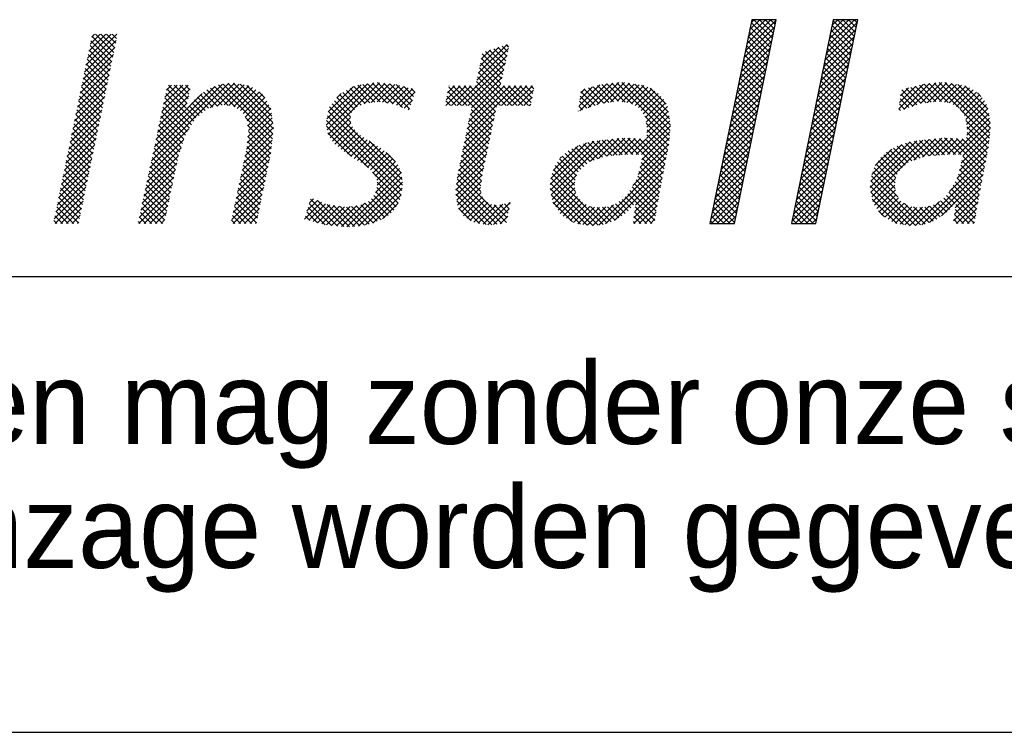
# Model space of a CAD drawing. Extents: x -866131 to -691536, y 173952 to 258052.
# Tile 120 of 160: x -706698 to -704540, y 173952 to 175515. Entities that reach past the tile are written whole.
import ezdxf

# ---------------------------------------------------------------- set-up
doc = ezdxf.new("R2010")
doc.units = 0
doc.header["$LTSCALE"] = 100
doc.layers.get('0').update_dxf_attribs({"linetype": 'CONTINUOUS'})
for name, color, linetype in [('00KAD025', 2, 'CONTINUOUS'), ('00KAD070', 5, 'CONTINUOUS'), ('7', 7, 'CONTINUOUS'), ('BL$4----', 7, 'CONTINUOUS')]:
    doc.layers.add(name, color=color, linetype=linetype)
doc.styles.add('BURO-018', font='BUROFONT.shx', dxfattribs={"height": 180})
doc.styles.add('BURO-025', font='BUROFONT.shx', dxfattribs={"height": 250})
doc.styles.add('BURO-035', font='BUROFONT.shx', dxfattribs={"height": 350})
doc.styles.add('BURO-050', font='BUROFONT.shx', dxfattribs={"height": 500})

# ---------------------------------------------------------------- blocks, each defined once
blk = doc.blocks.new('*X0')
at = {"color": 0}
for p, q in [((36.784, -45.385), (39.278, -42.892)), ((36.9, -44.82), (38.854, -42.866)), ((37.016, -44.255), (38.405, -42.866)), ((37.132, -43.691), (37.956, -42.866)), ((37.248, -43.126), (37.507, -42.866)), ((38.976, -44.364), (37.478, -42.866)), ((39.052, -43.991), (37.927, -42.866)), ((39.129, -43.619), (38.376, -42.866)), ((39.205, -43.246), (38.825, -42.866)), ((39.281, -42.874), (39.274, -42.866)), ((43.442, -45.013), (45.59, -42.866)), ((43.558, -44.448), (45.141, -42.866)), ((43.674, -43.883), (44.691, -42.866)), ((43.79, -43.318), (44.242, -42.866)), ((45.584, -44.237), (44.213, -42.866)), ((45.66, -43.864), (44.662, -42.866)), ((45.737, -43.492), (45.111, -42.866)), ((45.813, -43.119), (45.56, -42.866)), ((36.668, -45.95), (39.162, -43.457)), ((38.823, -45.109), (37.178, -43.464)), ((38.899, -44.736), (37.255, -43.092)), ((43.21, -46.143), (45.704, -43.649)), ((43.326, -45.578), (45.82, -43.084)), ((45.354, -45.354), (43.71, -43.71)), ((45.431, -44.982), (43.786, -43.337)), ((45.507, -44.609), (43.863, -42.965)), ((-16.446, -46.53), (-13.951, -44.035)), ((-16.329, -45.964), (-14.4, -44.035)), ((-16.213, -45.399), (-14.849, -44.035)), ((-16.096, -44.833), (-15.298, -44.035)), ((-15.98, -44.268), (-15.747, -44.035)), ((-14.281, -45.887), (-15.966, -44.201)), ((-14.204, -45.515), (-15.684, -44.035)), ((-14.127, -45.143), (-15.235, -44.035)), ((-14.05, -44.77), (-14.786, -44.035)), ((-13.974, -44.398), (-14.337, -44.035)), ((36.552, -46.515), (39.046, -44.021)), ((38.67, -45.854), (37.025, -44.21)), ((38.746, -45.481), (37.102, -43.837)), ((43.094, -46.708), (45.588, -44.214)), ((45.201, -46.099), (43.557, -44.455)), ((45.278, -45.727), (43.633, -44.082)), ((-16.679, -47.66), (-14.118, -45.1)), ((-16.562, -47.095), (-14.002, -44.535)), ((-14.434, -46.632), (-16.12, -44.946)), ((-14.357, -46.26), (-16.043, -44.574)), ((15.111, -47.751), (17.673, -45.188)), ((15.228, -47.185), (17.546, -44.867)), ((15.346, -46.618), (16.88, -45.084)), ((15.463, -46.051), (16.213, -45.301)), ((17.45, -46.187), (16.478, -45.215)), ((17.532, -45.82), (16.817, -45.105)), ((17.614, -45.453), (17.156, -44.994)), ((17.696, -45.086), (17.494, -44.884)), ((36.32, -47.645), (38.814, -45.151)), ((36.436, -47.08), (38.93, -44.586)), ((38.517, -46.599), (36.872, -44.955)), ((38.593, -46.227), (36.949, -44.582)), ((42.978, -47.273), (45.472, -44.779)), ((45.048, -46.844), (43.404, -45.2)), ((45.125, -46.472), (43.48, -44.827)), ((-16.795, -48.226), (-14.235, -45.666)), ((-14.664, -47.749), (-16.35, -46.063)), ((-14.587, -47.376), (-16.273, -45.691)), ((-14.511, -47.004), (-16.196, -45.318)), ((13.508, -49.803), (17.544, -45.767)), ((17.122, -47.654), (15.473, -46.006)), ((17.204, -47.288), (15.55, -45.634)), ((17.286, -46.921), (15.801, -45.436)), ((17.368, -46.554), (16.14, -45.325)), ((36.204, -48.21), (38.698, -45.716)), ((38.288, -47.717), (36.643, -46.072)), ((38.364, -47.344), (36.719, -45.7)), ((38.44, -46.972), (36.796, -45.327)), ((42.746, -48.403), (45.24, -45.909)), ((42.862, -47.838), (45.356, -45.344)), ((44.895, -47.589), (43.251, -45.945)), ((44.972, -47.217), (43.327, -45.572)), ((-17.028, -49.357), (-14.468, -46.797)), ((-16.911, -48.791), (-14.351, -46.231)), ((-14.817, -48.493), (-16.503, -46.808)), ((-14.741, -48.121), (-16.426, -46.435)), ((13.957, -49.803), (17.415, -46.345)), ((18.372, -49.803), (15.319, -46.749)), ((17.039, -48.021), (15.396, -46.378)), ((35.972, -49.34), (38.466, -46.846)), ((36.088, -48.775), (38.582, -46.281)), ((38.135, -48.462), (36.49, -46.817)), ((38.211, -48.089), (36.567, -46.445)), ((42.63, -48.968), (45.124, -46.474)), ((44.742, -48.335), (43.098, -46.69)), ((44.819, -47.962), (43.174, -46.318)), ((-17.144, -49.922), (-14.584, -47.362)), ((-14.971, -49.238), (-16.656, -47.552)), ((-14.894, -48.866), (-16.58, -47.18)), ((14.406, -49.803), (17.285, -46.924)), ((14.675, -49.983), (17.156, -47.502)), ((17.474, -49.803), (15.164, -47.493)), ((17.923, -49.803), (15.241, -47.121)), ((35.857, -49.905), (38.35, -47.411)), ((37.982, -49.207), (36.337, -47.563)), ((38.058, -48.835), (36.414, -47.19)), ((42.398, -50.098), (44.892, -47.604)), ((42.514, -49.533), (45.008, -47.039)), ((44.59, -49.08), (42.945, -47.435)), ((44.666, -48.707), (43.022, -47.063)), ((-17.261, -50.488), (-14.701, -47.928)), ((-15.124, -49.983), (-16.81, -48.297)), ((-15.047, -49.61), (-16.733, -47.925)), ((-11.166, -54.271), (-4.903, -48.008)), ((-11.044, -53.7), (-5.414, -48.07)), ((-10.922, -53.129), (-6.052, -48.259)), ((-10.435, -50.846), (-8.04, -48.451)), ((-10.313, -50.275), (-8.189, -48.151)), ((-10.191, -49.704), (-8.638, -48.151)), ((-10.069, -49.133), (-9.087, -48.151)), ((-9.947, -48.562), (-9.536, -48.151)), ((-8.36, -50.012), (-9.923, -48.449)), ((-8.284, -49.639), (-9.772, -48.151)), ((-8.207, -49.267), (-9.323, -48.151)), ((-8.131, -48.894), (-8.874, -48.151)), ((-8.054, -48.522), (-8.425, -48.151)), ((-6.425, -49.98), (-4.451, -48.005)), ((-4.977, -49.802), (-6.384, -48.395)), ((-4.411, -49.92), (-6.066, -48.265)), ((-5.861, -49.864), (-4.07, -48.073)), ((-1.396, -52.486), (-5.747, -48.134)), ((-1.351, -52.082), (-5.368, -48.065)), ((-5.301, -49.753), (-3.689, -48.141)), ((-1.306, -51.678), (-4.968, -48.016)), ((-4.911, -49.812), (-3.308, -48.209)), ((-1.354, -51.18), (-4.547, -47.988)), ((-4.521, -49.872), (-3.006, -48.356)), ((-1.432, -50.653), (-4, -48.085)), ((-1.51, -50.126), (-3.454, -48.183)), ((2.952, -51.379), (6.281, -48.05)), ((2.995, -50.886), (5.762, -48.12)), ((3.025, -51.755), (6.799, -47.98)), ((3.098, -52.131), (7.259, -47.97)), ((3.118, -50.314), (5.158, -48.275)), ((6.082, -49.636), (4.875, -48.43)), ((6.466, -49.571), (5.165, -48.271)), ((6.874, -49.53), (5.499, -48.155)), ((7.308, -49.515), (5.895, -48.102)), ((6.015, -49.662), (7.667, -48.01)), ((7.834, -49.592), (6.29, -48.049)), ((6.566, -49.561), (8.076, -48.05)), ((8.359, -49.669), (6.686, -47.995)), ((7.065, -49.511), (8.485, -48.091)), ((9.105, -49.966), (7.093, -47.953)), ((7.484, -49.541), (8.852, -48.172)), ((9.666, -50.077), (7.591, -48.003)), ((7.876, -49.598), (9.206, -48.268)), ((9.78, -49.742), (8.09, -48.052)), ((8.267, -49.655), (9.56, -48.363)), ((9.893, -49.406), (8.588, -48.101)), ((8.612, -49.76), (9.913, -48.459)), ((10.007, -49.071), (9.203, -48.267)), ((10.12, -48.736), (9.818, -48.433)), ((12.61, -49.803), (14.211, -48.202)), ((12.622, -49.342), (13.762, -48.202)), ((12.739, -48.776), (13.313, -48.202)), ((14.331, -49.803), (12.835, -48.307)), ((12.855, -48.21), (12.864, -48.202)), ((13.059, -49.803), (14.66, -48.202)), ((16.382, -51.405), (13.179, -48.202)), ((16.46, -51.034), (13.628, -48.202)), ((16.538, -50.663), (14.077, -48.202)), ((14.209, -52.245), (18.252, -48.202)), ((14.325, -51.68), (17.803, -48.202)), ((14.442, -51.114), (17.354, -48.202)), ((16.616, -50.292), (14.526, -48.202)), ((14.558, -50.548), (17.026, -48.081)), ((16.694, -49.921), (14.975, -48.202)), ((17.025, -49.803), (15.087, -47.865)), ((17.1, -49.803), (18.701, -48.202)), ((18.821, -49.803), (17.22, -48.202)), ((17.549, -49.803), (19.15, -48.202)), ((19.27, -49.803), (17.669, -48.202)), ((17.998, -49.803), (19.599, -48.202)), ((19.486, -49.57), (18.118, -48.202)), ((19.563, -49.198), (18.567, -48.202)), ((19.64, -48.825), (19.016, -48.202)), ((19.716, -48.453), (19.465, -48.202)), ((23.357, -49.832), (25.047, -48.142)), ((23.42, -50.218), (25.59, -48.048)), ((23.425, -49.315), (24.442, -48.298)), ((23.494, -48.797), (23.837, -48.454)), ((24.981, -49.676), (23.774, -48.47)), ((24.107, -49.98), (26.087, -48)), ((25.361, -49.608), (24.131, -48.378)), ((25.755, -49.552), (24.488, -48.286)), ((24.795, -49.741), (26.584, -47.952)), ((26.148, -49.497), (24.845, -48.194)), ((26.555, -49.455), (25.203, -48.102)), ((25.38, -49.605), (27.039, -47.947)), ((27.081, -49.532), (25.597, -48.047)), ((25.903, -49.531), (27.429, -48.006)), ((27.683, -49.684), (26.006, -48.008)), ((30.667, -52.22), (26.416, -47.968)), ((26.425, -49.458), (27.818, -48.065)), ((30.704, -51.808), (26.825, -47.929)), ((26.836, -49.496), (28.208, -48.124)), ((27.228, -49.554), (28.591, -48.19)), ((30.742, -51.397), (27.337, -47.992)), ((27.598, -49.633), (28.907, -48.323)), ((30.662, -50.868), (27.866, -48.072)), ((27.877, -49.802), (29.222, -48.457)), ((30.569, -50.326), (28.396, -48.152)), ((30.397, -49.704), (29.095, -48.403)), ((35.741, -50.47), (38.234, -47.976)), ((37.829, -49.952), (36.184, -48.308)), ((37.905, -49.58), (36.261, -47.935)), ((42.282, -50.663), (44.776, -48.169)), ((44.437, -49.825), (42.792, -48.18)), ((44.513, -49.452), (42.869, -47.808)), ((49.168, -50.064), (51.158, -48.074)), ((49.237, -49.546), (50.555, -48.228)), ((49.305, -49.029), (49.95, -48.384)), ((49.569, -50.112), (51.655, -48.026)), ((50.985, -49.638), (49.776, -48.429)), ((51.379, -49.583), (50.133, -48.337)), ((50.257, -49.873), (52.152, -47.978)), ((51.773, -49.528), (50.49, -48.245)), ((52.166, -49.472), (50.847, -48.153)), ((50.933, -49.646), (52.648, -47.93)), ((52.632, -49.489), (51.212, -48.069)), ((51.456, -49.572), (53.055, -47.973)), ((53.159, -49.567), (51.622, -48.029)), ((51.978, -49.499), (53.445, -48.032)), ((54.036, -49.995), (52.031, -47.99)), ((56.526, -52.036), (52.441, -47.95)), ((52.462, -49.464), (53.835, -48.091)), ((52.853, -49.522), (54.225, -48.15)), ((56.563, -51.624), (52.887, -47.947)), ((53.245, -49.579), (54.574, -48.25)), ((56.556, -51.168), (53.416, -48.028)), ((53.564, -49.708), (54.89, -48.383)), ((56.462, -50.625), (53.945, -48.108)), ((56.368, -50.082), (54.508, -48.222)), ((-17.494, -51.619), (-14.934, -49.059)), ((-17.377, -51.053), (-14.817, -48.493)), ((-15.278, -50.727), (-16.963, -49.042)), ((-15.201, -50.355), (-16.886, -48.67)), ((-10.8, -52.559), (-7.059, -48.817)), ((-10.556, -51.417), (-8.156, -49.016)), ((-7.92, -51.349), (-10.081, -49.189)), ((-7.747, -51.073), (-10.002, -48.819)), ((-6.563, -50.012), (-7.454, -49.122)), ((-6.194, -49.932), (-7.2, -48.926)), ((-5.821, -49.856), (-6.947, -48.731)), ((-5.448, -49.78), (-6.693, -48.535)), ((-4.237, -50.036), (-2.735, -48.535)), ((-3.967, -50.216), (-2.465, -48.713)), ((-3.758, -50.455), (-2.194, -48.891)), ((-3.587, -50.733), (-2.017, -49.164)), ((-2.009, -49.179), (-2.494, -48.693)), ((3.811, -49.173), (4.163, -48.821)), ((5.001, -50.352), (3.816, -49.166)), ((5.22, -50.122), (4.016, -48.918)), ((5.445, -49.897), (4.296, -48.748)), ((5.759, -49.763), (4.585, -48.589)), ((8.929, -49.892), (10.138, -48.682)), ((13.433, -49.803), (12.682, -49.052)), ((13.882, -49.803), (12.759, -48.68)), ((18.447, -49.803), (19.695, -48.555)), ((18.896, -49.803), (19.579, -49.12)), ((24.314, -49.908), (23.46, -49.054)), ((24.647, -49.792), (23.513, -48.657)), ((28.156, -49.972), (29.484, -48.644)), ((28.369, -50.209), (29.746, -48.831)), ((28.545, -50.482), (29.96, -49.066)), ((35.509, -51.6), (38.002, -49.106)), ((35.625, -51.035), (38.118, -48.541)), ((37.676, -50.697), (36.031, -49.053)), ((37.752, -50.325), (36.108, -48.68)), ((42.166, -51.228), (44.66, -48.734)), ((44.284, -50.57), (42.639, -48.925)), ((44.36, -50.197), (42.716, -48.553)), ((49.972, -49.972), (49.273, -49.273)), ((50.305, -49.856), (49.325, -48.876)), ((50.638, -49.74), (49.419, -48.521)), ((53.844, -49.878), (55.181, -48.541)), ((54.113, -50.058), (55.443, -48.728)), ((54.289, -50.331), (55.684, -48.936)), ((54.465, -50.604), (55.897, -49.172)), ((55.803, -49.068), (55.513, -48.778)), ((-17.61, -52.184), (-15.05, -49.624)), ((-15.431, -51.472), (-17.116, -49.787)), ((-15.354, -51.1), (-17.04, -49.414)), ((-10.678, -51.988), (-8.272, -49.581)), ((-8.267, -51.901), (-10.239, -49.929)), ((-8.093, -51.625), (-10.16, -49.559)), ((-7.574, -50.797), (-8.316, -50.056)), ((-7.322, -50.6), (-8.104, -49.818)), ((-7.069, -50.404), (-7.892, -49.581)), ((-6.816, -50.208), (-7.681, -49.344)), ((-3.443, -51.038), (-1.855, -49.45)), ((-3.389, -51.434), (-1.692, -49.736)), ((-3.336, -51.829), (-1.529, -50.023)), ((9.088, -55.786), (3.215, -49.912)), ((4.931, -51.179), (3.415, -49.664)), ((4.915, -50.714), (3.616, -49.415)), ((9.246, -50.024), (9.909, -49.361)), ((9.563, -50.156), (9.679, -50.04)), ((12.535, -49.803), (12.528, -49.796)), ((12.984, -49.803), (12.605, -49.424)), ((19.345, -49.803), (19.462, -49.686)), ((23.648, -50.139), (23.355, -49.847)), ((23.981, -50.024), (23.407, -49.45)), ((28.716, -50.76), (30.172, -49.303)), ((28.774, -51.15), (30.334, -49.59)), ((28.832, -51.541), (30.492, -49.881)), ((35.393, -52.165), (37.887, -49.671)), ((37.523, -51.442), (35.879, -49.798)), ((37.599, -51.07), (35.955, -49.425)), ((41.935, -52.358), (44.428, -49.864)), ((42.051, -51.793), (44.544, -49.299)), ((44.054, -51.687), (42.41, -50.043)), ((44.131, -51.315), (42.486, -49.67)), ((44.207, -50.942), (42.563, -49.298)), ((49.305, -50.203), (49.168, -50.066)), ((49.639, -50.088), (49.22, -49.669)), ((54.584, -50.934), (56.089, -49.429)), ((54.642, -51.325), (56.247, -49.72)), ((54.7, -51.716), (56.363, -50.053)), ((-17.843, -53.315), (-15.283, -50.755)), ((-17.727, -52.75), (-15.167, -50.19)), ((-15.584, -52.217), (-17.27, -50.531)), ((-15.508, -51.844), (-17.193, -50.159)), ((-8.534, -52.531), (-10.397, -50.669)), ((-8.421, -52.196), (-10.318, -50.299)), ((-1.441, -52.89), (-3.569, -50.761)), ((-3.43, -52.822), (-1.41, -50.802)), ((-3.375, -52.318), (-1.468, -50.41)), ((9.063, -56.658), (3.048, -50.643)), ((9.103, -56.249), (3.127, -50.273)), ((3.273, -52.405), (4.899, -50.778)), ((13.976, -53.376), (16.498, -50.854)), ((14.092, -52.811), (16.618, -50.285)), ((16.149, -52.519), (14.493, -50.863)), ((16.227, -52.148), (14.57, -50.491)), ((16.304, -51.776), (14.647, -50.119)), ((23.314, -50.255), (23.302, -50.243)), ((30.629, -52.631), (28.662, -50.663)), ((28.793, -52.478), (30.624, -50.647)), ((28.843, -51.979), (30.558, -50.264)), ((35.161, -53.295), (37.655, -50.801)), ((35.277, -52.73), (37.771, -50.236)), ((37.37, -52.188), (35.726, -50.543)), ((37.447, -51.815), (35.802, -50.17)), ((41.819, -52.923), (44.312, -50.429)), ((43.901, -52.433), (42.257, -50.788)), ((43.978, -52.06), (42.333, -50.416)), ((53.565, -53.749), (56.496, -50.819)), ((56.488, -52.447), (54.14, -50.099)), ((54.663, -52.202), (56.429, -50.436)), ((-17.959, -53.88), (-15.4, -51.321)), ((-15.814, -53.334), (-17.5, -51.648)), ((-15.738, -52.961), (-17.423, -51.276)), ((-15.661, -52.589), (-17.346, -50.904)), ((-8.761, -53.203), (-10.555, -51.409)), ((-8.648, -52.867), (-10.476, -51.039)), ((-3.61, -53.9), (-1.295, -51.585)), ((-3.491, -53.331), (-1.352, -51.193)), ((-1.486, -53.294), (-3.396, -51.384)), ((8.99, -57.034), (2.968, -51.012)), ((6.354, -54.847), (2.968, -51.461)), ((3.45, -52.676), (4.935, -51.191)), ((3.647, -52.928), (5.058, -51.518)), ((13.859, -53.942), (16.379, -51.422)), ((15.993, -53.261), (14.34, -51.608)), ((16.071, -52.89), (14.417, -51.236)), ((27.966, -53.754), (30.69, -51.03)), ((28.405, -53.764), (30.739, -51.43)), ((30.591, -53.041), (28.787, -51.238)), ((35.045, -53.86), (37.539, -51.366)), ((37.141, -53.305), (35.496, -51.661)), ((37.217, -52.933), (35.573, -51.288)), ((37.294, -52.56), (35.649, -50.916)), ((41.587, -54.053), (44.081, -51.559)), ((41.703, -53.488), (44.197, -50.994)), ((43.748, -53.178), (42.104, -51.533)), ((43.825, -52.805), (42.18, -51.161)), ((54.004, -53.759), (56.562, -51.201)), ((54.355, -53.857), (56.561, -51.651)), ((56.451, -52.859), (54.594, -51.002)), ((56.392, -53.249), (54.673, -51.529)), ((-18.192, -55.011), (-15.633, -52.452)), ((-18.076, -54.446), (-15.516, -51.886)), ((-15.968, -54.078), (-17.653, -52.393)), ((-15.891, -53.706), (-17.576, -52.021)), ((-11.288, -54.842), (-8.131, -51.685)), ((-8.988, -53.874), (-10.713, -52.149)), ((-8.875, -53.538), (-10.634, -51.779)), ((-3.73, -54.468), (-1.352, -52.09)), ((-1.612, -54.066), (-3.374, -52.304)), ((-1.535, -53.694), (-3.329, -51.899)), ((4.976, -53.918), (3.076, -52.019)), ((3.9, -53.124), (5.254, -51.771)), ((4.153, -53.32), (5.467, -52.006)), ((4.408, -53.515), (5.707, -52.215)), ((4.67, -53.701), (5.982, -52.389)), ((13.743, -54.507), (16.259, -51.99)), ((15.837, -54.003), (14.187, -52.353)), ((15.915, -53.632), (14.263, -51.98)), ((24.94, -54.086), (26.567, -52.46)), ((25.589, -53.886), (27.049, -52.426)), ((26.077, -53.847), (27.475, -52.45)), ((28.165, -53.759), (26.837, -52.431)), ((30.15, -55.295), (27.295, -52.44)), ((28.285, -54.783), (30.649, -52.419)), ((28.432, -54.187), (30.694, -51.924)), ((30.444, -53.793), (28.824, -52.173)), ((30.517, -53.417), (28.865, -51.764)), ((34.929, -54.424), (37.423, -51.931)), ((36.988, -54.05), (35.343, -52.406)), ((37.064, -53.678), (35.42, -52.033)), ((41.471, -54.618), (43.965, -52.124)), ((43.595, -53.923), (41.951, -52.278)), ((43.672, -53.55), (42.027, -51.906)), ((51.092, -53.977), (52.634, -52.435)), ((51.649, -53.869), (53.081, -52.437)), ((52.137, -53.83), (53.507, -52.46)), ((53.753, -53.753), (52.455, -52.455)), ((54.212, -53.763), (52.874, -52.425)), ((56.025, -55.127), (53.35, -52.452)), ((54.208, -54.453), (56.516, -52.145)), ((56.245, -54), (54.643, -52.398)), ((56.319, -53.625), (54.684, -51.99)), ((-18.309, -55.577), (-15.749, -53.017)), ((-16.121, -54.823), (-17.806, -53.138)), ((-16.044, -54.451), (-17.73, -52.765)), ((-11.532, -55.984), (-8.767, -53.219)), ((-11.41, -55.413), (-8.537, -52.541)), ((-9.146, -54.614), (-10.871, -52.889)), ((-9.068, -54.243), (-10.792, -52.519)), ((-3.968, -55.605), (-1.464, -53.1)), ((-3.849, -55.036), (-1.408, -52.595)), ((-1.765, -54.811), (-3.462, -53.113)), ((-1.688, -54.439), (-3.418, -52.709)), ((4.933, -53.888), (6.257, -52.564)), ((5.195, -54.074), (6.532, -52.738)), ((5.468, -54.251), (6.807, -52.912)), ((5.75, -54.417), (7.082, -53.086)), ((9.024, -55.272), (6.416, -52.664)), ((13.514, -55.634), (16.021, -53.127)), ((13.626, -55.073), (16.14, -52.559)), ((15.681, -54.745), (14.033, -53.097)), ((15.759, -54.374), (14.11, -52.725)), ((21.04, -56.19), (24.553, -52.677)), ((21.05, -56.629), (25.056, -52.623)), ((21.094, -55.687), (23.956, -52.825)), ((21.121, -57.007), (25.56, -52.568)), ((21.268, -55.064), (23.277, -53.055)), ((24.246, -54.33), (23.075, -53.159)), ((24.579, -54.213), (23.378, -53.013)), ((24.911, -54.097), (23.717, -52.903)), ((25.243, -53.98), (24.056, -52.793)), ((24.247, -54.33), (26.063, -52.514)), ((25.597, -53.885), (24.405, -52.693)), ((26.014, -53.852), (24.811, -52.649)), ((26.43, -53.82), (25.216, -52.606)), ((26.846, -53.787), (25.621, -52.562)), ((27.262, -53.754), (26.026, -52.518)), ((27.706, -53.748), (26.432, -52.474)), ((26.564, -53.809), (27.9, -52.473)), ((27.052, -53.771), (28.326, -52.497)), ((27.527, -53.744), (28.751, -52.52)), ((30.224, -54.919), (27.77, -52.466)), ((28.138, -55.378), (30.604, -52.913)), ((30.297, -54.544), (28.245, -52.492)), ((30.37, -54.168), (28.721, -52.518)), ((34.697, -55.554), (37.191, -53.061)), ((34.813, -54.989), (37.307, -52.496)), ((36.835, -54.795), (35.19, -53.151)), ((36.911, -54.423), (35.267, -52.778)), ((41.239, -55.748), (43.733, -53.254)), ((41.355, -55.183), (43.849, -52.689)), ((43.442, -54.668), (41.798, -53.023)), ((43.519, -54.295), (41.874, -52.651)), ((46.858, -56.415), (50.62, -52.653)), ((46.912, -55.912), (50.095, -52.729)), ((46.924, -56.798), (51.123, -52.599)), ((46.995, -57.176), (51.627, -52.544)), ((46.999, -55.375), (49.43, -52.945)), ((49.92, -54.41), (48.753, -53.243)), ((50.237, -54.278), (49.05, -53.091)), ((50.569, -54.161), (49.372, -52.964)), ((50.901, -54.044), (49.711, -52.854)), ((51.233, -53.927), (50.05, -52.744)), ((50.399, -54.221), (52.13, -52.49)), ((51.626, -53.871), (50.429, -52.674)), ((52.042, -53.838), (50.834, -52.63)), ((52.458, -53.805), (51.239, -52.586)), ((52.874, -53.772), (51.644, -52.542)), ((53.294, -53.743), (52.049, -52.498)), ((52.624, -53.792), (53.932, -52.484)), ((53.111, -53.754), (54.358, -52.507)), ((56.098, -54.751), (53.825, -52.478)), ((53.896, -55.663), (56.412, -53.147)), ((54.061, -55.049), (56.471, -52.639)), ((56.172, -54.376), (54.3, -52.504)), ((-18.425, -56.142), (-15.866, -53.583)), ((-16.275, -55.567), (-17.96, -53.882)), ((-16.198, -55.195), (-17.883, -53.51)), ((-11.654, -56.555), (-8.996, -53.897)), ((-9.38, -55.727), (-11.108, -53.999)), ((-9.302, -55.356), (-11.029, -53.629)), ((-9.224, -54.985), (-10.95, -53.259)), ((-4.088, -56.173), (-1.52, -53.606)), ((-1.918, -55.556), (-3.604, -53.87)), ((-1.841, -55.184), (-3.526, -53.499)), ((6.033, -54.583), (7.356, -53.26)), ((6.281, -54.785), (7.613, -53.452)), ((6.523, -54.992), (7.867, -53.647)), ((6.727, -55.236), (8.121, -53.842)), ((8.522, -54.321), (7.784, -53.584)), ((13.463, -56.134), (15.901, -53.696)), ((15.533, -55.495), (13.88, -53.842)), ((15.603, -55.116), (13.956, -53.47)), ((21.832, -54.051), (21.937, -53.946)), ((23.28, -55.16), (22.006, -53.886)), ((23.512, -54.943), (22.245, -53.675)), ((23.743, -54.725), (22.483, -53.465)), ((23.975, -54.508), (22.779, -53.312)), ((24.952, -59.462), (30.401, -54.014)), ((27.704, -56.262), (30.51, -53.456)), ((34.581, -56.119), (37.075, -53.626)), ((36.682, -55.541), (35.038, -53.896)), ((36.758, -55.168), (35.114, -53.523)), ((41.123, -56.313), (43.617, -53.819)), ((43.289, -55.413), (41.645, -53.768)), ((43.366, -55.04), (41.722, -53.396)), ((47.273, -54.653), (48.607, -53.319)), ((49.049, -55.335), (47.716, -54.002)), ((49.226, -55.063), (47.955, -53.792)), ((49.457, -54.845), (48.193, -53.581)), ((49.689, -54.628), (48.457, -53.396)), ((53.263, -56.745), (56.303, -53.705)), ((55.951, -55.502), (54.345, -53.896)), ((-18.658, -57.273), (-16.099, -54.714)), ((-18.542, -56.708), (-15.982, -54.148)), ((-16.428, -56.312), (-18.113, -54.627)), ((-16.351, -55.94), (-18.036, -54.255)), ((-11.776, -57.126), (-9.115, -54.465)), ((-9.536, -56.469), (-11.266, -54.739)), ((-9.458, -56.098), (-11.187, -54.369)), ((-4.326, -57.31), (-1.748, -54.732)), ((-4.207, -56.742), (-1.632, -54.167)), ((-2.071, -56.301), (-3.76, -54.612)), ((-1.994, -55.929), (-3.682, -54.241)), ((6.912, -55.5), (8.329, -54.083)), ((7.021, -55.841), (8.53, -54.332)), ((7.07, -56.241), (8.719, -54.592)), ((13.412, -56.634), (15.782, -54.264)), ((13.426, -57.069), (15.662, -54.833)), ((15.428, -56.288), (13.726, -54.586)), ((15.48, -55.892), (13.803, -54.214)), ((23.003, -56.23), (21.429, -54.656)), ((23.052, -55.83), (21.609, -54.386)), ((23.15, -55.479), (21.788, -54.117)), ((25.499, -59.364), (30.291, -54.572)), ((29.93, -56.422), (28.286, -54.778)), ((30.003, -56.046), (28.375, -54.417)), ((30.077, -55.67), (28.463, -54.057)), ((34.349, -57.249), (36.843, -54.755)), ((34.465, -56.684), (36.959, -54.191)), ((36.529, -56.286), (34.885, -54.641)), ((36.606, -55.913), (34.961, -54.269)), ((41.007, -56.878), (43.501, -54.384)), ((43.137, -56.158), (41.492, -54.513)), ((43.213, -55.785), (41.569, -54.141)), ((48.879, -56.512), (47.194, -54.827)), ((48.867, -56.051), (47.351, -54.535)), ((48.921, -55.656), (47.531, -54.266)), ((51.024, -59.433), (56.194, -54.263)), ((51.664, -59.242), (56.085, -54.822)), ((55.805, -56.254), (54.168, -54.617)), ((55.878, -55.878), (54.256, -54.256)), ((-18.774, -57.839), (-16.215, -55.279)), ((-16.581, -57.057), (-18.266, -55.372)), ((-16.505, -56.684), (-18.19, -54.999)), ((-12.02, -58.268), (-9.354, -55.602)), ((-11.898, -57.697), (-9.235, -55.034)), ((-9.692, -57.211), (-11.424, -55.479)), ((-9.614, -56.84), (-11.345, -55.109)), ((-4.446, -57.878), (-1.864, -55.297)), ((-2.224, -57.046), (-3.916, -55.354)), ((-2.147, -56.674), (-3.838, -54.983)), ((4.6, -59.609), (9.003, -55.205)), ((5.083, -59.575), (9.064, -55.594)), ((8.89, -57.384), (6.691, -55.185)), ((6.939, -56.821), (8.861, -54.899)), ((13.486, -57.458), (15.546, -55.398)), ((17.489, -59.247), (13.573, -55.331)), ((15.442, -56.751), (13.65, -54.959)), ((25.294, -59.419), (21.182, -55.307)), ((21.192, -57.386), (23.184, -55.394)), ((23.081, -56.757), (21.3, -54.976)), ((26.222, -59.091), (30.182, -55.13)), ((29.797, -57.187), (28.108, -55.498)), ((29.863, -56.804), (28.197, -55.138)), ((34.233, -57.814), (36.727, -55.32)), ((36.376, -57.031), (34.732, -55.386)), ((36.453, -56.658), (34.808, -55.014)), ((40.775, -58.008), (43.269, -55.514)), ((40.891, -57.443), (43.385, -54.949)), ((42.907, -57.276), (41.263, -55.631)), ((42.984, -56.903), (41.339, -55.259)), ((43.06, -56.53), (41.416, -54.886)), ((50.916, -59.447), (46.959, -55.49)), ((49.106, -57.188), (47.076, -55.159)), ((52.633, -58.723), (55.975, -55.38)), ((55.669, -57.016), (53.99, -55.337)), ((55.735, -56.633), (54.079, -54.977)), ((-19.007, -58.969), (-16.448, -56.41)), ((-18.891, -58.404), (-16.332, -55.845)), ((-16.735, -57.801), (-18.42, -56.116)), ((-16.658, -57.429), (-18.343, -55.744)), ((-12.142, -58.839), (-9.474, -56.171)), ((-9.848, -57.953), (-11.582, -56.219)), ((-9.77, -57.582), (-11.503, -55.849)), ((-4.684, -59.015), (-2.096, -56.427)), ((-4.565, -58.447), (-1.98, -55.862)), ((-2.377, -57.791), (-4.072, -56.096)), ((-2.3, -57.419), (-3.994, -55.725)), ((5.567, -59.54), (9.114, -55.993)), ((8.591, -57.983), (7.029, -56.421)), ((8.757, -57.699), (7.054, -55.997)), ((16.727, -59.383), (13.465, -56.121)), ((17.122, -59.329), (13.506, -55.713)), ((13.547, -57.846), (15.477, -55.916)), ((13.683, -58.159), (15.408, -56.434)), ((24.496, -59.519), (21.053, -56.076)), ((24.895, -59.469), (21.096, -55.67)), ((21.295, -57.731), (23.032, -55.994)), ((29.597, -58.334), (27.638, -56.375)), ((29.664, -57.952), (27.803, -56.091)), ((27.851, -58.36), (29.964, -56.246)), ((27.919, -57.842), (30.073, -55.688)), ((29.73, -57.569), (27.969, -55.808)), ((34.118, -58.379), (36.611, -55.885)), ((36.223, -57.776), (34.579, -56.131)), ((36.3, -57.403), (34.655, -55.759)), ((40.659, -58.573), (43.153, -56.079)), ((42.754, -58.021), (41.11, -56.376)), ((42.831, -57.648), (41.186, -56.004)), ((50.085, -59.514), (46.871, -56.3)), ((50.516, -59.497), (46.914, -55.894)), ((47.065, -57.555), (48.909, -55.711)), ((47.219, -57.85), (48.845, -56.224)), ((55.469, -58.163), (53.554, -56.248)), ((55.536, -57.781), (53.72, -55.965)), ((53.73, -58.074), (55.866, -55.938)), ((55.602, -57.398), (53.885, -55.681)), ((-18.921, -59.332), (-16.565, -56.976)), ((-16.888, -58.546), (-18.573, -56.861)), ((-16.811, -58.174), (-18.496, -56.489)), ((-12.186, -59.332), (-9.593, -56.739)), ((-10.004, -58.695), (-11.74, -56.959)), ((-9.926, -58.324), (-11.661, -56.589)), ((-4.552, -59.332), (-2.212, -56.992)), ((-2.606, -58.909), (-4.305, -57.209)), ((-2.53, -58.536), (-4.227, -56.838)), ((-2.453, -58.164), (-4.149, -56.467)), ((6.113, -59.443), (9.081, -56.475)), ((6.707, -59.298), (8.998, -57.007)), ((8.18, -58.469), (6.795, -57.084)), ((8.404, -58.245), (6.946, -56.787)), ((15.86, -59.414), (13.41, -56.964)), ((16.331, -59.436), (13.423, -56.528)), ((13.861, -58.43), (15.457, -56.834)), ((14.039, -58.701), (15.567, -57.173)), ((24.002, -59.474), (21.026, -56.498)), ((23.463, -59.384), (21.129, -57.05)), ((21.479, -57.997), (23.026, -56.45)), ((21.662, -58.262), (23.094, -56.83)), ((21.846, -58.527), (23.231, -57.142)), ((27.746, -57.83), (27.082, -57.166)), ((29.464, -59.099), (27.306, -56.941)), ((29.531, -58.717), (27.472, -56.658)), ((27.782, -58.877), (29.865, -56.794)), ((34.002, -58.944), (36.495, -56.45)), ((34.063, -59.332), (36.379, -57.015)), ((36.07, -58.521), (34.426, -56.877)), ((36.147, -58.148), (34.502, -56.504)), ((40.543, -59.138), (43.037, -56.644)), ((40.798, -59.332), (42.921, -57.209)), ((42.601, -58.766), (40.957, -57.121)), ((42.678, -58.393), (41.033, -56.749)), ((49.546, -59.424), (46.925, -56.803)), ((47.403, -58.115), (48.898, -56.62)), ((47.586, -58.381), (48.968, -56.999)), ((53.683, -57.724), (53.027, -57.068)), ((55.336, -58.928), (53.222, -56.814)), ((55.403, -58.546), (53.388, -56.531)), ((53.593, -59.109), (55.665, -57.037)), ((53.662, -58.591), (55.759, -56.494)), ((-17.449, -59.332), (-18.803, -57.978)), ((-17.041, -59.291), (-18.727, -57.606)), ((-16.965, -58.918), (-18.65, -57.233)), ((-18.472, -59.332), (-16.681, -57.541)), ((-10.265, -59.332), (-11.898, -57.699)), ((-10.082, -59.066), (-11.819, -57.329)), ((-11.737, -59.332), (-9.713, -57.308)), ((-11.288, -59.332), (-9.832, -57.876)), ((-3.081, -59.332), (-4.461, -57.952)), ((-2.683, -59.281), (-4.383, -57.581)), ((-4.103, -59.332), (-2.328, -57.557)), ((1.195, -58.973), (2.565, -57.602)), ((1.395, -58.323), (2.25, -57.469)), ((1.543, -59.074), (2.881, -57.736)), ((3.361, -59.488), (1.584, -57.711)), ((1.596, -57.674), (1.934, -57.336)), ((3.861, -59.539), (1.69, -57.368)), ((1.893, -59.173), (3.233, -57.833)), ((4.361, -59.589), (2.234, -57.462)), ((2.244, -59.271), (3.628, -57.887)), ((2.594, -59.37), (4.022, -57.942)), ((2.965, -59.448), (4.416, -57.996)), ((4.814, -59.594), (3.012, -57.791)), ((3.373, -59.489), (4.893, -57.969)), ((5.233, -59.564), (3.545, -57.876)), ((3.78, -59.531), (5.4, -57.911)), ((5.651, -59.533), (4.066, -57.948)), ((4.188, -59.572), (6.071, -57.689)), ((6.027, -59.46), (4.573, -58.005)), ((6.403, -59.387), (4.976, -57.959)), ((6.748, -59.282), (5.379, -57.913)), ((7.072, -59.157), (5.749, -57.834)), ((7.388, -59.025), (6.058, -57.695)), ((7.669, -58.856), (6.368, -57.555)), ((7.95, -58.688), (6.592, -57.33)), ((7.49, -58.964), (8.759, -57.694)), ((15.332, -59.336), (13.492, -57.495)), ((14.287, -58.902), (15.743, -57.446)), ((14.575, -59.063), (15.993, -57.645)), ((14.863, -59.224), (16.303, -57.785)), ((15.218, -59.319), (16.68, -57.856)), ((15.608, -59.377), (17.211, -57.774)), ((15.999, -59.435), (17.796, -57.639)), ((17.569, -58.878), (16.519, -57.828)), ((17.648, -58.508), (16.955, -57.815)), ((17.727, -58.139), (17.334, -57.746)), ((17.807, -57.769), (17.699, -57.661)), ((22.839, -59.209), (21.232, -57.602)), ((22.081, -58.741), (23.42, -57.403)), ((22.359, -58.912), (23.646, -57.626)), ((22.636, -59.084), (23.922, -57.798)), ((22.914, -59.255), (24.222, -57.948)), ((23.267, -59.351), (24.606, -58.012)), ((24.037, -59.48), (25.522, -57.995)), ((25.636, -59.312), (24.282, -57.958)), ((24.439, -59.526), (26.153, -57.812)), ((26.288, -59.066), (25.246, -58.024)), ((26.558, -58.887), (25.646, -57.975)), ((26.821, -58.701), (25.986, -57.866)), ((27.084, -58.515), (26.311, -57.742)), ((27.318, -58.3), (26.585, -57.567)), ((27.532, -58.065), (26.851, -57.384)), ((27.776, -59.332), (29.771, -57.338)), ((29.248, -59.332), (27.901, -57.984)), ((28.225, -59.332), (29.676, -57.881)), ((35.534, -59.332), (34.197, -57.994)), ((35.918, -59.266), (34.273, -57.622)), ((35.994, -58.894), (34.349, -57.249)), ((34.512, -59.332), (36.263, -57.58)), ((42.27, -59.332), (40.804, -57.866)), ((42.525, -59.138), (40.88, -57.494)), ((41.247, -59.332), (42.805, -57.774)), ((49.007, -59.334), (47.028, -57.355)), ((47.77, -58.646), (49.157, -57.259)), ((48.048, -58.818), (49.346, -57.519)), ((48.325, -58.989), (49.611, -57.703)), ((48.603, -59.161), (49.887, -57.876)), ((48.896, -59.316), (50.236, -57.976)), ((51.298, -59.381), (49.637, -57.719)), ((49.666, -59.444), (51.086, -58.024)), ((50.051, -59.508), (51.63, -57.929)), ((51.624, -59.257), (50.365, -57.998)), ((50.511, -59.497), (52.465, -57.543)), ((52.254, -58.99), (51.27, -58.005)), ((52.518, -58.804), (51.64, -57.926)), ((52.781, -58.618), (51.98, -57.817)), ((53.041, -58.43), (52.276, -57.664)), ((53.255, -58.194), (52.55, -57.489)), ((53.469, -57.959), (52.796, -57.287)), ((55.27, -59.311), (53.765, -57.806)), ((53.819, -59.332), (55.57, -57.581)), ((-18.347, -59.332), (-18.957, -58.723)), ((-17.898, -59.332), (-18.88, -58.35)), ((-18.023, -59.332), (-16.798, -58.107)), ((-17.574, -59.332), (-16.914, -58.672)), ((-11.612, -59.332), (-12.135, -58.809)), ((-11.163, -59.332), (-12.056, -58.439)), ((-10.714, -59.332), (-11.977, -58.069)), ((-10.839, -59.332), (-9.952, -58.445)), ((-3.979, -59.332), (-4.617, -58.694)), ((-3.53, -59.332), (-4.539, -58.323)), ((-3.654, -59.332), (-2.445, -58.122)), ((-3.205, -59.332), (-2.561, -58.687)), ((1.623, -59.097), (1.267, -58.74)), ((2.247, -59.272), (1.373, -58.397)), ((2.862, -59.437), (1.478, -58.054)), ((14.655, -59.107), (13.636, -58.088)), ((16.465, -59.418), (17.723, -58.16)), ((16.984, -59.348), (17.6, -58.732)), ((23.652, -59.415), (25.019, -58.048)), ((25.962, -59.189), (24.821, -58.048)), ((28.35, -59.332), (27.795, -58.777)), ((28.799, -59.332), (27.848, -58.381)), ((28.675, -59.332), (29.582, -58.425)), ((34.636, -59.332), (34.044, -58.739)), ((35.085, -59.332), (34.12, -58.367)), ((34.961, -59.332), (36.148, -58.145)), ((35.41, -59.332), (36.032, -58.71)), ((41.371, -59.332), (40.651, -58.611)), ((41.821, -59.332), (40.727, -58.239)), ((41.696, -59.332), (42.689, -58.339)), ((48.031, -58.807), (47.546, -58.322)), ((49.281, -59.38), (50.621, -58.041)), ((51.95, -59.134), (50.864, -58.048)), ((54.393, -59.332), (53.661, -58.6)), ((54.842, -59.332), (53.713, -58.203)), ((54.268, -59.332), (55.476, -58.124)), ((54.717, -59.332), (55.381, -58.668)), ((-18.796, -59.332), (-19.033, -59.095)), ((-17.125, -59.332), (-17.031, -59.238)), ((-12.061, -59.332), (-12.214, -59.179)), ((-10.39, -59.332), (-10.071, -59.013)), ((-4.428, -59.332), (-4.695, -59.065)), ((-2.756, -59.332), (-2.677, -59.252)), ((27.901, -59.332), (27.743, -59.174)), ((29.124, -59.332), (29.487, -58.968)), ((34.187, -59.332), (33.967, -59.112)), ((35.859, -59.332), (35.916, -59.275)), ((40.922, -59.332), (40.574, -58.984)), ((42.145, -59.332), (42.573, -58.904)), ((53.944, -59.332), (53.608, -58.996)), ((55.166, -59.332), (55.287, -59.211))]:
    blk.add_line(p, q, dxfattribs=at)
blk = doc.blocks.new('KUIJPERSKLEUR')
at = {"layer": '7', "color": 170, "linetype": 'CONTINUOUS'}
for points in [[(-135.576, 15.632), (-136.493, 11.162), (-135.955, 11.162), (-135.038, 15.632), (-135.576, 15.632)], [(-133.789, 15.632), (-134.707, 11.162), (-134.169, 11.162), (-133.251, 15.632), (-133.789, 15.632)]]:
    blk.add_lwpolyline(points, dxfattribs=at)
at = {"color": 170, "xscale": 0.271494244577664, "yscale": 0.271494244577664, "zscale": 0.271494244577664}
blk.add_blockref('*X0', (-145.703, 27.27), dxfattribs=at)
at = {"color": 1, "style": 'BURO-018'}
for s, p in [('Deze tekening blijft eigendom en mag zonder onze schriftelijke toestemming niet', (-185, 6.326)), ('gekopieerd of aan derden ter inzage worden gegeven, noch voor of door derden worden gebruikt', (-185, 3.607))]:
    blk.add_text(s, height=1.8, dxfattribs=at).set_placement(p)
at = {"color": 150, "style": 'BURO-025'}
for tag, p in [('TKSCHAAL', (-167, 67)), ('TKBLADNR', (-124, 67)), ('TKDATCREAT', (-81, 67)), ('TKDATA', (-30, 67)), ('TKINIT', (-30, 58)), ('PRPRLEID', (-30, 49)), ('PRGRLEID', (-30, 40))]:
    blk.add_attdef(tag, p, '', height=2.5, dxfattribs=at)
at = {"color": 3, "style": 'BURO-035'}
for tag, p in [('PROMSCHR', (-177, 55)), ('TK1OMSCHR', (-177, 42))]:
    blk.add_attdef(tag, p, '', height=3.5, dxfattribs=at)
at = {"color": 1, "style": 'BURO-025'}
blk.add_attdef('TKFILE', (-4, 40), '', height=2.5, rotation=90, dxfattribs=at)
blk.add_attdef('PRNAAM', (-30, 31.5), '', height=2.5, dxfattribs=at)
at = {"color": 4, "style": 'BURO-050'}
blk.add_attdef('TKTEKNR', (-48, 19), '', height=5, dxfattribs=at)

msp = doc.modelspace()

# ---------------------------------------------------------------- linework, layer by layer
at = {"layer": '00KAD025', "linetype": 'CONTINUOUS'}
msp.add_line((-866131.149, 173951.691), (-691536.071, 173951.691), dxfattribs=at)
at = {"layer": '00KAD070', "linetype": 'CONTINUOUS'}
msp.add_line((-865131.149, 174951.691), (-692536.071, 174951.691), dxfattribs=at)

# ---------------------------------------------------------------- block references
at = {"layer": 'BL$4----', "xscale": 100, "yscale": 100, "zscale": 100}
msp.add_blockref('KUIJPERSKLEUR', (-691536.071, 173951.691), dxfattribs=at)

doc.saveas('drawing.dxf')
